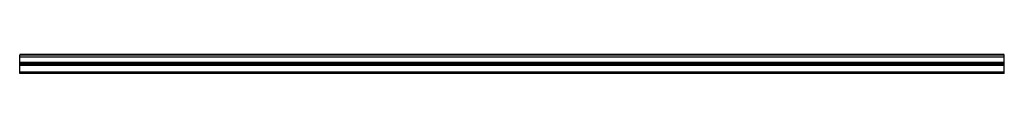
# Model space of a CAD drawing. Header units: millimetres. Extents: x 0 to 2500, y 0 to 48.
import ezdxf

# ---------------------------------------------------------------- set-up
doc = ezdxf.new("R2010")
doc.units = ezdxf.units.MM
doc.header["$LTSCALE"] = 10
doc.linetypes.add('ALLCAD_Strich', pattern=[0.2, 0.15, -0.05])
doc.layers.add('BESCH_KONT_sich_schn_grun_2d', color=10, linetype='Continuous')

msp = doc.modelspace()

# ---------------------------------------------------------------- linework, layer by layer
at = {"layer": 'BESCH_KONT_sich_schn_grun_2d', "linetype": 'ALLCAD_Strich'}
for p, q in [((2500, 48.5), (0, 48.5)), ((0, 48), (0, 48.5)), ((2500, 48), (0, 48)), ((0, 42), (0, 48)), ((2500, 47), (0, 47)), ((2500, 46.5), (0, 46.5)), ((2500, 42), (0, 42)), ((0, 25.5), (0, 42)), ((2500, 41.6), (0, 41.6)), ((2500, 28), (0, 28)), ((2500, 26.5), (0, 26.5)), ((2500, 26), (0, 26)), ((0, 26), (0, 26)), ((0, 26), (0, 26)), ((0, 26), (0, 26)), ((0, 26), (0, 26)), ((0, 26), (0, 26)), ((0, 26), (0, 26)), ((0, 26), (0, 26)), ((0, 26), (0, 26)), ((0, 26), (0, 26)), ((0, 26), (0, 26)), ((0, 26), (0, 26)), ((0, 26), (0, 26)), ((0, 26), (0, 26)), ((0, 26), (0, 26)), ((0, 26), (0, 26)), ((0, 26), (0, 26)), ((0, 26), (0, 26)), ((0, 26), (0, 26)), ((0, 26), (0, 26)), ((0, 26), (0, 26)), ((0, 26), (0, 26)), ((0, 26), (0, 26)), ((0, 26), (0, 26)), ((0, 26), (0, 26)), ((0, 26), (0, 26)), ((0, 26), (0, 26)), ((0, 26), (0, 26)), ((0, 26), (0, 26)), ((0, 26), (0, 26)), ((0, 26), (0, 26)), ((2500, 25.5), (0, 25.5)), ((0, 22.5), (0, 25.5)), ((2500, 48), (2500, 48.5)), ((2500, 42), (2500, 48)), ((2500, 25.5), (2500, 42)), ((2500, 22.5), (2500, 25.5)), ((2500, 23), (0, 23)), ((2500, 22.5), (0, 22.5)), ((0, 3.5), (0, 22.5)), ((2500, 22), (0, 22)), ((2500, 20.5), (0, 20.5)), ((2500, 3.5), (0, 3.5)), ((0, 1.5), (0, 3.5)), ((2500, 2), (0, 2)), ((2500, 1.5), (0, 1.5)), ((0, 0.5), (0, 1.5)), ((2500, 1), (0, 1)), ((2500, 0.5), (0, 0.5)), ((0, 0), (0, 0.5)), ((2500, 3.5), (2500, 22.5)), ((2500, 1.5), (2500, 3.5)), ((2500, 0.5), (2500, 1.5)), ((2500, 0), (2500, 0.5)), ((2500, 0), (0, 0))]:
    msp.add_line(p, q, dxfattribs=at)

doc.saveas('drawing.dxf')
